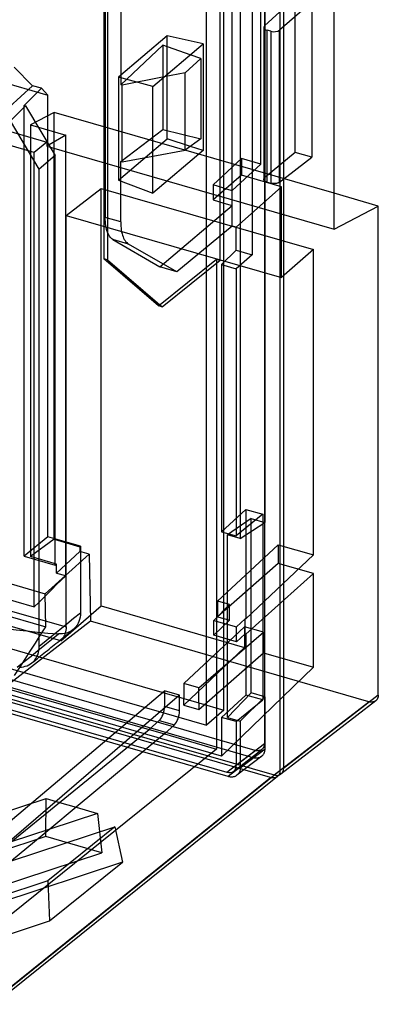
# Model space of a CAD drawing. Header units: millimetres. Extents: x 119 to 193, y -192 to -87.
# Tile 8 of 12: x 176 to 193, y -192 to -147. Entities that reach past the tile are written whole.
import ezdxf

# ---------------------------------------------------------------- set-up
doc = ezdxf.new("R2010")
doc.units = ezdxf.units.MM
doc.layers.add('MAIN-1', color=7, linetype='Continuous')
doc.layers.add('MAIN-2', color=7, linetype='Continuous')

msp = doc.modelspace()

# ---------------------------------------------------------------- linework, layer by layer
at = {"layer": 'MAIN-1'}
for p, q in [((187.998, -104.63), (187.998, -181.324)), ((188.162, -104.497), (188.162, -181.206)), ((190.514, -156.249), (190.514, -131.112)), ((182.111, -149.647), (184.436, -147.672)), ((184.436, -147.672), (184.436, -152.607)), ((183.608, -149.008), (184.336, -148.353)), ((184.336, -148.353), (183.841, -148.177)), ((184.336, -148.353), (184.336, -152.064)), ((183.608, -149.008), (182.64, -149.197)), ((183.608, -152.596), (183.608, -149.008)), ((182.111, -154.579), (182.111, -149.646)), ((184.336, -152.064), (183.608, -152.596)), ((182.111, -152.869), (183.608, -152.596)), ((184.436, -152.607), (182.111, -154.579)), ((184.436, -152.607), (183.855, -152.415)), ((192.553, -155.177), (190.514, -154.588)), ((190.514, -156.249), (192.553, -155.177)), ((192.553, -177.814), (192.553, -155.177)), ((192.435, -178.077), (188.044, -181.469)), ((192.553, -177.814), (188.162, -181.206)), ((192.45, -178.064), (192.435, -178.077)), ((192.465, -178.05), (192.45, -178.064)), ((192.479, -178.035), (192.465, -178.05)), ((192.491, -178.019), (192.479, -178.035)), ((192.503, -178.002), (192.491, -178.019)), ((192.513, -177.984), (192.503, -178.002)), ((192.522, -177.965), (192.513, -177.984)), ((192.53, -177.946), (192.522, -177.965)), ((192.537, -177.926), (192.53, -177.946)), ((192.542, -177.905), (192.537, -177.926)), ((192.547, -177.884), (192.542, -177.905)), ((192.55, -177.862), (192.547, -177.884)), ((192.552, -177.838), (192.55, -177.862)), ((192.553, -177.814), (192.552, -177.838)), ((187.998, -181.324), (174.95, -191.817)), ((187.993, -181.388), (187.989, -181.408)), ((187.996, -181.367), (187.993, -181.388)), ((187.997, -181.346), (187.996, -181.367)), ((187.998, -181.324), (187.997, -181.346)), ((187.884, -181.585), (174.832, -192.08)), ((187.899, -181.572), (187.884, -181.584)), ((187.912, -181.559), (187.899, -181.572)), ((187.924, -181.545), (187.912, -181.559)), ((187.936, -181.53), (187.924, -181.545)), ((187.946, -181.515), (187.936, -181.53)), ((187.956, -181.498), (187.946, -181.515)), ((187.965, -181.481), (187.956, -181.498)), ((187.972, -181.464), (187.965, -181.481)), ((187.979, -181.446), (187.972, -181.464)), ((187.985, -181.427), (187.979, -181.446)), ((187.989, -181.408), (187.985, -181.427))]:
    msp.add_line(p, q, dxfattribs=at)
for start_param, end_param in [(-0.041721, 0.713556), (-0.339736, -0.041721)]:
    msp.add_ellipse((187.729, -181.081), major_axis=(0.327, -0.378), ratio=0.749492, start_param=start_param, end_param=end_param, dxfattribs=at)
at = {"layer": 'MAIN-2'}
for p, q in [((187.278, -105.126), (187.278, -180.067)), ((187.308, -169.823), (187.308, -105.258)), ((184.598, -179.206), (184.598, -105.594)), ((186.158, -106.246), (186.158, -170.571)), ((187.115, -153.242), (187.115, -128.097)), ((186.703, -128.746), (186.703, -157.438)), ((185.235, -157.686), (185.235, -129.183)), ((185.398, -154.346), (185.398, -129.12)), ((185.781, -156.105), (185.781, -129.545)), ((179.834, -138.021), (179.834, -157.624)), ((180.006, -138.072), (180.006, -157.674)), ((179.904, -138.276), (179.904, -155.707)), ((180.62, -144.887), (180.62, -149.561)), ((187.287, -146.832), (188.696, -145.517)), ((189.475, -145.742), (187.978, -147.031)), ((188.695, -152.692), (188.696, -145.517)), ((189.475, -145.742), (189.475, -152.917)), ((187.249, -146.906), (187.249, -153.944)), ((187.287, -146.832), (187.287, -153.875)), ((187.571, -147.088), (187.399, -147.039)), ((187.399, -154.069), (187.399, -147.039)), ((187.571, -147.088), (187.571, -154.119)), ((187.978, -154.075), (187.978, -147.031)), ((182.773, -147.297), (180.516, -149.215)), ((184.436, -147.672), (182.773, -147.297)), ((182.773, -152.06), (182.773, -147.298)), ((182.568, -147.726), (180.62, -149.561)), ((182.568, -147.726), (182.568, -151.628)), ((183.841, -148.177), (182.568, -147.726)), ((172.729, -148.742), (177.251, -150.047)), ((175.683, -148.743), (176.53, -149.605)), ((180.516, -149.215), (180.516, -153.975)), ((182.111, -149.646), (180.516, -149.215)), ((182.64, -149.197), (180.681, -149.581)), ((176.53, -149.605), (175.453, -150.596)), ((176.948, -149.725), (176.15, -150.519)), ((176.948, -149.725), (176.53, -149.605)), ((177.251, -150.047), (176.948, -149.725)), ((180.681, -149.581), (180.62, -149.56)), ((180.681, -153.129), (180.681, -149.58)), ((177.251, -170.494), (177.251, -150.047)), ((176.204, -150.535), (175.509, -151.225)), ((176.204, -150.535), (176.15, -150.519)), ((176.15, -171.383), (176.15, -150.519)), ((176.204, -150.535), (177.588, -152.843)), ((177.538, -150.842), (176.441, -151.42)), ((177.538, -170.604), (177.538, -150.842)), ((190.514, -154.588), (177.538, -150.842)), ((176.851, -153.463), (175.509, -151.225)), ((175.015, -151.595), (177.199, -152.226)), ((176.441, -151.42), (178.072, -151.891)), ((176.441, -151.42), (176.441, -171.404)), ((180.62, -153.114), (182.568, -151.628)), ((182.568, -151.628), (184.336, -152.064)), ((176.617, -152.696), (174.361, -152.045)), ((177.199, -152.226), (176.617, -152.696)), ((178.072, -151.891), (177.199, -152.405)), ((177.199, -152.226), (177.199, -152.405)), ((178.07, -151.89), (178.07, -172.287)), ((180.516, -153.975), (182.773, -152.06)), ((183.855, -152.415), (182.773, -152.06)), ((177.199, -152.405), (190.514, -156.249)), ((176.617, -173.736), (176.617, -152.696)), ((177.588, -152.843), (176.851, -153.463)), ((177.588, -171.798), (177.588, -152.843)), ((180.62, -155.914), (180.62, -153.115)), ((180.62, -153.115), (180.681, -153.129)), ((180.681, -153.129), (182.111, -152.869)), ((186.209, -152.98), (184.899, -154.202)), ((186.209, -152.98), (186.209, -153.754)), ((187.115, -153.242), (186.209, -152.98)), ((188.695, -152.692), (187.287, -153.875)), ((187.978, -154.075), (189.475, -152.917)), ((189.475, -152.917), (188.695, -152.692)), ((176.851, -175.546), (176.851, -153.463)), ((185.782, -154.456), (187.115, -153.242)), ((180.516, -153.975), (182.111, -154.579)), ((186.209, -153.754), (184.899, -154.894)), ((188.065, -154.29), (186.209, -153.754)), ((187.249, -153.943), (187.25, -153.932)), ((187.25, -153.953), (187.249, -153.943)), ((187.25, -153.932), (187.253, -153.92)), ((187.252, -153.963), (187.25, -153.953)), ((187.256, -153.973), (187.252, -153.963)), ((187.253, -153.92), (187.258, -153.909)), ((187.261, -153.983), (187.256, -153.973)), ((187.258, -153.909), (187.266, -153.897)), ((187.267, -153.992), (187.261, -153.983)), ((187.266, -153.897), (187.275, -153.886)), ((187.275, -154.001), (187.267, -153.992)), ((187.275, -153.886), (187.287, -153.875)), ((187.284, -154.01), (187.275, -154.001)), ((187.294, -154.019), (187.284, -154.01)), ((187.306, -154.028), (187.294, -154.019)), ((187.318, -154.035), (187.306, -154.028)), ((187.332, -154.043), (187.318, -154.035)), ((187.347, -154.05), (187.332, -154.043)), ((187.363, -154.057), (187.347, -154.05)), ((178.095, -155.609), (179.715, -154.358)), ((179.715, -173.688), (179.715, -154.358)), ((179.715, -154.358), (189.544, -157.195)), ((185.398, -154.346), (184.899, -154.202)), ((184.899, -154.202), (184.899, -154.894)), ((185.398, -154.346), (185.782, -154.456)), ((185.398, -155.038), (185.398, -154.346)), ((185.782, -155.149), (185.782, -154.456)), ((185.964, -156.158), (188.065, -154.29)), ((187.38, -154.063), (187.363, -154.057)), ((187.399, -154.069), (187.38, -154.063)), ((187.399, -154.069), (187.571, -154.119)), ((187.59, -154.124), (187.571, -154.119)), ((187.609, -154.128), (187.59, -154.124)), ((187.628, -154.132), (187.609, -154.128)), ((187.647, -154.134), (187.628, -154.132)), ((187.667, -154.137), (187.647, -154.134)), ((187.687, -154.138), (187.667, -154.137)), ((187.707, -154.14), (187.687, -154.138)), ((187.727, -154.14), (187.707, -154.14)), ((187.747, -154.14), (187.727, -154.14)), ((187.767, -154.139), (187.747, -154.14)), ((187.787, -154.138), (187.767, -154.139)), ((187.806, -154.135), (187.787, -154.138)), ((187.825, -154.133), (187.806, -154.135)), ((187.844, -154.129), (187.825, -154.133)), ((187.862, -154.125), (187.844, -154.129)), ((187.879, -154.121), (187.862, -154.125)), ((187.896, -154.116), (187.879, -154.121)), ((187.912, -154.11), (187.896, -154.116)), ((187.927, -154.104), (187.912, -154.11)), ((187.941, -154.098), (187.927, -154.104)), ((187.954, -154.091), (187.941, -154.098)), ((187.967, -154.083), (187.954, -154.091)), ((187.978, -154.075), (187.967, -154.083)), ((188.065, -158.487), (188.065, -154.29)), ((184.899, -154.894), (185.398, -155.038)), ((182.438, -157.99), (185.782, -155.149)), ((185.398, -155.038), (185.782, -155.149)), ((185.398, -173.552), (185.398, -155.038)), ((178.095, -174.658), (178.095, -155.609)), ((178.095, -155.609), (188.065, -158.487)), ((179.905, -155.807), (179.904, -155.707)), ((180.62, -155.915), (179.904, -155.707)), ((179.91, -155.903), (179.905, -155.807)), ((179.919, -155.995), (179.91, -155.903)), ((179.93, -156.083), (179.919, -155.995)), ((179.945, -156.168), (179.93, -156.083)), ((179.963, -156.248), (179.945, -156.168)), ((179.985, -156.323), (179.963, -156.248)), ((180.009, -156.393), (179.985, -156.323)), ((180.62, -155.914), (180.622, -156.015)), ((180.622, -156.015), (180.627, -156.111)), ((180.627, -156.111), (180.635, -156.203)), ((180.635, -156.203), (180.647, -156.292)), ((180.647, -156.292), (180.663, -156.376)), ((185.781, -156.105), (183.216, -158.215)), ((185.964, -156.158), (185.781, -156.105)), ((185.964, -157.225), (185.964, -156.158)), ((180.037, -156.458), (180.009, -156.393)), ((180.067, -156.517), (180.037, -156.458)), ((180.1, -156.571), (180.067, -156.517)), ((180.136, -156.618), (180.1, -156.571)), ((180.174, -156.659), (180.136, -156.618)), ((180.215, -156.695), (180.174, -156.659)), ((180.258, -156.724), (180.215, -156.695)), ((180.258, -156.724), (182.438, -157.99)), ((180.984, -156.934), (180.258, -156.724)), ((180.663, -156.376), (180.681, -156.456)), ((180.681, -156.456), (180.703, -156.531)), ((180.703, -156.531), (180.728, -156.601)), ((180.728, -156.601), (180.757, -156.666)), ((180.757, -156.666), (180.788, -156.726)), ((180.788, -156.726), (180.822, -156.779)), ((180.822, -156.779), (180.858, -156.827)), ((180.858, -156.827), (180.897, -156.869)), ((180.897, -156.869), (180.939, -156.904)), ((180.939, -156.904), (180.984, -156.934)), ((183.216, -158.215), (180.984, -156.934)), ((185.964, -157.225), (185.296, -157.883)), ((185.964, -157.225), (186.703, -157.438)), ((189.544, -157.195), (188.065, -158.487)), ((189.544, -171.33), (189.544, -157.195)), ((182.372, -159.8), (179.834, -157.624)), ((180.006, -157.674), (179.834, -157.624)), ((180.006, -157.674), (182.544, -159.85)), ((182.372, -159.8), (185.062, -157.636)), ((182.544, -159.85), (185.235, -157.686)), ((185.062, -157.636), (185.062, -180.311)), ((185.062, -157.636), (185.235, -157.686)), ((186.703, -157.438), (185.971, -158.077)), ((183.216, -158.215), (182.438, -157.99)), ((185.296, -157.883), (185.296, -170.251)), ((185.296, -157.883), (185.971, -158.077)), ((185.971, -158.077), (185.971, -170.446)), ((182.544, -159.85), (182.372, -159.8)), ((186.845, -180.375), (144.38, -168.116)), ((145.627, -167.956), (184.598, -179.206)), ((148.277, -167.797), (183.548, -177.979)), ((144.18, -168.411), (186.745, -180.699)), ((156.43, -168.404), (178.095, -174.658)), ((187.565, -181.633), (143.36, -168.872)), ((143.496, -168.745), (187.729, -181.514)), ((177.84, -175.299), (156.198, -169.051)), ((158.577, -169.289), (177.152, -174.651)), ((186.418, -169.218), (185.296, -170.251)), ((187.199, -169.443), (185.971, -170.446)), ((186.418, -169.218), (186.418, -174.288)), ((186.418, -169.218), (187.199, -169.443)), ((187.199, -169.443), (187.199, -178.037)), ((186.662, -169.641), (185.567, -170.399)), ((186.158, -170.571), (187.302, -169.827)), ((186.662, -177.714), (186.662, -169.641)), ((186.662, -169.641), (187.302, -169.827)), ((149.824, -170.139), (181.945, -179.412)), ((185.296, -170.251), (185.971, -170.446)), ((186.158, -170.571), (185.567, -170.399)), ((185.567, -178.853), (185.567, -170.399)), ((185.296, -180.639), (150.726, -170.66)), ((177.251, -170.494), (176.15, -171.383)), ((177.538, -170.604), (176.441, -171.404)), ((178.757, -170.928), (177.251, -170.494)), ((177.538, -170.604), (178.731, -170.948)), ((185.105, -173.467), (187.917, -170.86)), ((187.917, -170.86), (187.917, -171.725)), ((187.917, -170.86), (189.544, -171.33)), ((185.595, -181.587), (149.824, -171.261)), ((150.727, -171.335), (185.538, -181.384)), ((177.649, -172.165), (178.731, -171.17)), ((178.068, -172.286), (179.162, -171.294)), ((178.757, -170.928), (178.731, -170.948)), ((178.731, -170.948), (178.731, -171.17)), ((179.161, -171.294), (178.731, -171.17)), ((178.757, -170.928), (178.757, -174.005)), ((179.161, -171.294), (179.215, -174.397)), ((189.544, -171.33), (186.418, -174.288)), ((176.15, -171.383), (177.588, -171.798)), ((177.649, -171.753), (176.441, -171.404)), ((177.649, -171.753), (177.588, -171.798)), ((177.649, -172.165), (177.649, -171.753)), ((187.917, -171.725), (185.105, -174.191)), ((189.544, -172.194), (187.917, -171.725)), ((178.065, -172.286), (177.126, -173.135)), ((177.649, -172.165), (178.065, -172.285)), ((186.418, -174.994), (189.544, -172.194)), ((189.544, -176.525), (189.544, -172.194)), ((177.13, -173.137), (175.015, -172.526)), ((177.653, -172.7), (177.446, -172.907)), ((177.86, -172.493), (177.653, -172.7)), ((178.072, -172.287), (177.86, -172.493)), ((174.361, -173.084), (176.617, -173.736)), ((177.239, -173.114), (177.032, -173.322)), ((177.152, -174.651), (177.126, -173.135)), ((177.446, -172.907), (177.239, -173.114)), ((176.825, -173.529), (176.617, -173.736)), ((177.032, -173.322), (176.825, -173.529)), ((184.931, -174.36), (185.658, -173.627)), ((185.105, -173.467), (185.105, -174.191)), ((185.398, -173.552), (185.105, -173.467)), ((185.658, -173.627), (185.398, -173.552)), ((185.398, -174.276), (185.398, -173.552)), ((185.658, -174.351), (185.658, -173.627)), ((177.84, -175.299), (179.715, -173.688)), ((178.439, -174.262), (178.757, -174.005)), ((178.757, -174.005), (178.753, -174.11)), ((179.715, -173.688), (186.361, -175.606)), ((179.215, -174.397), (175.467, -177.29)), ((177.804, -174.776), (178.122, -174.519)), ((178.122, -174.519), (178.439, -174.262)), ((178.649, -174.492), (178.603, -174.575)), ((178.688, -174.404), (178.649, -174.492)), ((178.718, -174.311), (178.688, -174.404)), ((178.74, -174.212), (178.718, -174.311)), ((178.753, -174.11), (178.74, -174.212)), ((192.12, -178.122), (179.215, -174.397)), ((185.658, -174.351), (184.931, -175.045)), ((184.931, -175.045), (184.931, -174.36)), ((184.931, -174.36), (185.978, -174.662)), ((185.105, -174.191), (185.398, -174.276)), ((185.398, -174.276), (185.658, -174.351)), ((185.398, -178.513), (185.398, -174.276)), ((185.978, -174.662), (186.383, -174.278)), ((186.418, -174.288), (186.383, -174.278)), ((186.384, -174.984), (186.384, -174.278)), ((176.907, -175.027), (177.152, -174.651)), ((177.42, -175.236), (177.738, -174.979)), ((177.486, -175.032), (177.804, -174.776)), ((177.834, -174.982), (177.738, -174.979)), ((177.928, -174.977), (177.834, -174.982)), ((178.02, -174.964), (177.928, -174.977)), ((178.026, -175.008), (178.015, -175.034)), ((178.108, -174.942), (178.02, -174.964)), ((178.036, -174.981), (178.026, -175.008)), ((178.045, -174.954), (178.036, -174.981)), ((178.053, -174.926), (178.045, -174.954)), ((178.061, -174.899), (178.053, -174.926)), ((178.068, -174.871), (178.061, -174.899)), ((178.074, -174.844), (178.068, -174.871)), ((178.08, -174.817), (178.074, -174.844)), ((178.084, -174.79), (178.08, -174.817)), ((178.088, -174.763), (178.084, -174.79)), ((178.091, -174.737), (178.088, -174.763)), ((178.093, -174.711), (178.091, -174.737)), ((178.094, -174.684), (178.093, -174.711)), ((178.095, -174.658), (178.094, -174.684)), ((178.1, -175.04), (178.179, -174.975)), ((178.193, -174.913), (178.108, -174.942)), ((178.179, -174.975), (178.259, -174.911)), ((178.273, -174.877), (178.193, -174.913)), ((178.259, -174.911), (178.339, -174.847)), ((178.348, -174.833), (178.273, -174.877)), ((178.339, -174.847), (178.418, -174.782)), ((178.418, -174.783), (178.348, -174.833)), ((178.487, -174.721), (178.418, -174.783)), ((178.548, -174.651), (178.487, -174.721)), ((178.603, -174.575), (178.548, -174.651)), ((186.361, -174.653), (183.548, -177.277)), ((184.241, -177.477), (187.229, -174.903)), ((185.977, -175.348), (185.977, -174.663)), ((186.383, -174.984), (185.978, -175.348)), ((186.361, -174.653), (186.361, -175.606)), ((187.229, -174.903), (186.361, -174.653)), ((186.418, -174.994), (186.383, -174.984)), ((186.418, -174.994), (186.418, -177.812)), ((187.229, -175.857), (187.229, -174.903)), ((176.427, -175.781), (176.667, -175.404)), ((176.667, -175.404), (176.907, -175.027)), ((176.851, -175.546), (177.169, -175.289)), ((177.102, -175.493), (177.42, -175.236)), ((177.169, -175.289), (177.486, -175.032)), ((177.543, -175.49), (177.622, -175.426)), ((177.622, -175.426), (177.702, -175.361)), ((177.702, -175.361), (177.782, -175.297)), ((177.782, -175.297), (177.861, -175.233)), ((177.856, -175.285), (177.84, -175.299)), ((177.871, -175.27), (177.856, -175.285)), ((177.861, -175.233), (177.941, -175.168)), ((177.886, -175.254), (177.871, -175.27)), ((177.9, -175.236), (177.886, -175.254)), ((177.914, -175.218), (177.9, -175.236)), ((177.928, -175.198), (177.914, -175.218)), ((177.942, -175.178), (177.928, -175.198)), ((177.941, -175.168), (178.02, -175.104)), ((177.955, -175.156), (177.942, -175.178)), ((177.968, -175.133), (177.955, -175.156)), ((177.981, -175.11), (177.968, -175.133)), ((177.993, -175.085), (177.981, -175.11)), ((178.004, -175.06), (177.993, -175.085)), ((178.015, -175.034), (178.004, -175.06)), ((178.02, -175.104), (178.1, -175.04)), ((185.978, -175.348), (184.931, -175.045)), ((176.188, -176.158), (176.427, -175.781)), ((176.466, -176.006), (176.784, -175.75)), ((176.782, -175.945), (176.812, -175.851)), ((176.784, -175.75), (177.102, -175.493)), ((176.812, -175.851), (176.834, -175.753)), ((176.834, -175.753), (176.847, -175.651)), ((176.847, -175.651), (176.851, -175.546)), ((176.987, -175.939), (177.066, -175.875)), ((177.066, -175.875), (177.145, -175.812)), ((177.145, -175.812), (177.225, -175.747)), ((177.225, -175.747), (177.304, -175.683)), ((177.304, -175.683), (177.384, -175.619)), ((177.384, -175.619), (177.463, -175.554)), ((177.463, -175.554), (177.543, -175.49)), ((186.361, -175.606), (183.548, -178.275)), ((184.241, -178.475), (187.229, -175.857)), ((187.229, -175.857), (189.544, -176.525)), ((175.83, -176.52), (176.148, -176.263)), ((175.948, -176.536), (176.188, -176.158)), ((176.148, -176.263), (176.466, -176.006)), ((176.366, -176.418), (176.441, -176.374)), ((176.441, -176.374), (176.512, -176.323)), ((176.512, -176.323), (176.591, -176.259)), ((176.512, -176.323), (176.581, -176.261)), ((176.581, -176.261), (176.642, -176.192)), ((176.591, -176.259), (176.67, -176.195)), ((176.642, -176.192), (176.696, -176.116)), ((176.67, -176.195), (176.75, -176.131)), ((176.696, -176.116), (176.743, -176.034)), ((176.743, -176.034), (176.782, -175.945)), ((176.75, -176.131), (176.829, -176.067)), ((176.829, -176.067), (176.908, -176.003)), ((176.908, -176.003), (176.987, -175.939)), ((175.708, -176.913), (175.948, -176.536)), ((175.927, -176.523), (176.021, -176.518)), ((176.021, -176.518), (176.113, -176.504)), ((176.113, -176.504), (176.202, -176.483)), ((176.202, -176.483), (176.286, -176.454)), ((176.286, -176.454), (176.366, -176.418)), ((185.296, -180.639), (189.544, -176.525)), ((183.548, -177.277), (183.548, -177.979)), ((184.241, -177.477), (183.548, -177.277)), ((170.867, -187.544), (182.651, -177.617)), ((182.651, -177.617), (182.651, -178.347)), ((183.345, -177.817), (182.651, -177.617)), ((184.241, -178.179), (184.241, -177.477)), ((185.567, -178.853), (186.662, -177.714)), ((187.302, -177.897), (186.662, -177.714)), ((183.345, -177.817), (171.737, -187.795)), ((183.345, -178.547), (183.345, -177.817)), ((183.548, -177.979), (184.241, -178.179)), ((183.548, -178.275), (183.548, -177.979)), ((184.241, -178.179), (184.241, -178.475)), ((184.241, -178.179), (185.398, -178.513)), ((185.296, -178.845), (186.418, -177.812)), ((185.971, -179.04), (187.199, -178.037)), ((187.302, -177.897), (186.158, -179.022)), ((187.199, -178.037), (186.418, -177.812)), ((187.308, -180.298), (187.308, -177.893)), ((187.729, -181.514), (192.12, -178.122)), ((192.144, -178.129), (192.12, -178.122)), ((192.168, -178.134), (192.144, -178.129)), ((192.191, -178.137), (192.168, -178.134)), ((192.214, -178.139), (192.191, -178.137)), ((192.237, -178.14), (192.214, -178.139)), ((192.259, -178.14), (192.237, -178.14)), ((192.28, -178.138), (192.259, -178.14)), ((192.302, -178.135), (192.28, -178.138)), ((192.323, -178.13), (192.302, -178.135)), ((192.343, -178.124), (192.323, -178.13)), ((192.363, -178.117), (192.343, -178.124)), ((192.382, -178.109), (192.363, -178.117)), ((192.401, -178.1), (192.382, -178.109)), ((192.418, -178.089), (192.401, -178.1)), ((192.435, -178.077), (192.418, -178.089)), ((183.345, -178.547), (182.651, -178.347)), ((183.548, -178.275), (184.241, -178.475)), ((185.398, -178.513), (184.598, -179.206)), ((181.945, -179.412), (182.408, -178.988)), ((182.408, -178.988), (183.105, -179.189)), ((185.296, -178.845), (185.296, -180.639)), ((185.971, -179.04), (185.296, -178.845)), ((185.567, -178.853), (186.158, -179.022)), ((185.971, -179.04), (185.971, -181.076)), ((186.158, -179.022), (186.158, -181.187)), ((177.789, -182.788), (181.945, -179.412)), ((181.945, -179.412), (182.65, -179.615)), ((183.105, -179.189), (182.65, -179.615)), ((182.65, -179.615), (178.556, -183.009)), ((182.65, -179.615), (185.062, -180.311)), ((185.062, -180.311), (173.917, -189.273)), ((185.538, -181.384), (186.845, -180.375)), ((185.853, -181.339), (187.16, -180.33)), ((187.278, -180.067), (185.971, -181.076)), ((186.158, -181.187), (187.308, -180.298)), ((186.867, -180.38), (186.845, -180.375)), ((186.888, -180.385), (186.867, -180.38)), ((186.909, -180.388), (186.888, -180.385)), ((186.929, -180.391), (186.909, -180.388)), ((186.949, -180.392), (186.929, -180.391)), ((186.969, -180.392), (186.949, -180.392)), ((186.988, -180.392), (186.969, -180.392)), ((187.008, -180.39), (186.988, -180.392)), ((187.026, -180.387), (187.008, -180.39)), ((187.045, -180.383), (187.026, -180.387)), ((187.063, -180.379), (187.045, -180.383)), ((187.081, -180.373), (187.063, -180.379)), ((187.098, -180.366), (187.081, -180.373)), ((187.114, -180.358), (187.098, -180.366)), ((187.13, -180.35), (187.114, -180.358)), ((187.146, -180.34), (187.13, -180.35)), ((187.16, -180.33), (187.146, -180.34)), ((187.174, -180.318), (187.16, -180.33)), ((187.187, -180.306), (187.174, -180.318)), ((187.199, -180.293), (187.187, -180.306)), ((187.21, -180.279), (187.199, -180.293)), ((187.221, -180.265), (187.21, -180.279)), ((187.23, -180.25), (187.221, -180.265)), ((187.239, -180.234), (187.23, -180.25)), ((187.247, -180.218), (187.239, -180.234)), ((187.254, -180.201), (187.247, -180.218)), ((187.26, -180.184), (187.254, -180.201)), ((187.266, -180.166), (187.26, -180.184)), ((187.27, -180.147), (187.266, -180.166)), ((187.268, -180.494), (187.277, -180.472)), ((187.273, -180.128), (187.27, -180.147)), ((187.276, -180.108), (187.273, -180.128)), ((187.277, -180.088), (187.276, -180.108)), ((187.278, -180.067), (187.277, -180.088)), ((187.277, -180.472), (187.285, -180.45)), ((187.285, -180.45), (187.292, -180.426)), ((187.292, -180.426), (187.298, -180.402)), ((187.298, -180.402), (187.302, -180.377)), ((187.302, -180.377), (187.305, -180.352)), ((187.305, -180.352), (187.307, -180.325)), ((187.307, -180.325), (187.308, -180.298)), ((186.745, -180.699), (185.595, -181.587)), ((187.155, -180.64), (186.005, -181.529)), ((186.745, -180.699), (186.773, -180.706)), ((186.773, -180.706), (186.8, -180.712)), ((186.8, -180.712), (186.827, -180.716)), ((186.827, -180.716), (186.853, -180.72)), ((186.853, -180.72), (186.879, -180.721)), ((186.879, -180.721), (186.905, -180.722)), ((186.905, -180.722), (186.93, -180.721)), ((186.93, -180.721), (186.955, -180.719)), ((186.955, -180.719), (186.98, -180.715)), ((186.98, -180.715), (187.004, -180.71)), ((187.004, -180.71), (187.028, -180.704)), ((187.028, -180.704), (187.051, -180.697)), ((187.051, -180.697), (187.073, -180.688)), ((187.073, -180.688), (187.095, -180.678)), ((187.095, -180.678), (187.116, -180.666)), ((187.116, -180.666), (187.136, -180.654)), ((187.136, -180.654), (187.155, -180.64)), ((187.155, -180.64), (187.172, -180.626)), ((187.172, -180.626), (187.189, -180.61)), ((187.189, -180.61), (187.205, -180.593)), ((187.205, -180.593), (187.22, -180.575)), ((187.22, -180.575), (187.233, -180.556)), ((187.233, -180.556), (187.246, -180.536)), ((187.246, -180.536), (187.258, -180.516)), ((187.258, -180.516), (187.268, -180.494)), ((186.118, -181.383), (186.108, -181.404)), ((186.127, -181.361), (186.118, -181.383)), ((186.135, -181.338), (186.127, -181.361)), ((186.142, -181.314), (186.135, -181.338)), ((186.148, -181.29), (186.142, -181.314)), ((186.152, -181.266), (186.148, -181.29)), ((186.155, -181.24), (186.152, -181.266)), ((186.157, -181.214), (186.155, -181.24)), ((186.158, -181.187), (186.157, -181.214)), ((174.512, -192.129), (187.565, -181.633)), ((185.623, -181.594), (185.595, -181.587)), ((185.65, -181.6), (185.623, -181.594)), ((185.677, -181.605), (185.65, -181.6)), ((185.703, -181.608), (185.677, -181.605)), ((185.729, -181.61), (185.703, -181.608)), ((185.755, -181.61), (185.729, -181.61)), ((185.78, -181.609), (185.755, -181.61)), ((185.805, -181.607), (185.78, -181.609)), ((185.83, -181.603), (185.805, -181.607)), ((185.854, -181.598), (185.83, -181.603)), ((185.878, -181.592), (185.854, -181.598)), ((185.901, -181.585), (185.878, -181.592)), ((185.924, -181.576), (185.901, -181.585)), ((185.945, -181.566), (185.924, -181.576)), ((185.966, -181.555), (185.945, -181.566)), ((185.986, -181.542), (185.966, -181.555)), ((186.005, -181.529), (185.986, -181.542)), ((186.022, -181.514), (186.005, -181.529)), ((186.039, -181.498), (186.022, -181.514)), ((186.055, -181.481), (186.039, -181.498)), ((186.07, -181.463), (186.055, -181.481)), ((186.084, -181.445), (186.07, -181.463)), ((186.096, -181.425), (186.084, -181.445)), ((186.108, -181.404), (186.096, -181.425)), ((187.586, -181.639), (187.565, -181.633)), ((187.606, -181.643), (187.586, -181.639)), ((187.626, -181.646), (187.606, -181.643)), ((187.646, -181.649), (187.626, -181.646)), ((187.665, -181.65), (187.646, -181.649)), ((187.684, -181.651), (187.665, -181.65)), ((187.703, -181.65), (187.684, -181.651)), ((187.721, -181.649), (187.703, -181.65)), ((187.739, -181.647), (187.721, -181.649)), ((187.757, -181.643), (187.739, -181.647)), ((187.775, -181.639), (187.757, -181.643)), ((187.792, -181.634), (187.775, -181.639)), ((187.809, -181.628), (187.792, -181.634)), ((187.825, -181.621), (187.809, -181.628)), ((187.841, -181.613), (187.825, -181.621)), ((187.856, -181.604), (187.841, -181.613)), ((187.871, -181.595), (187.856, -181.604)), ((187.884, -181.584), (187.871, -181.595)), ((165.047, -186.601), (177.161, -182.606)), ((177.155, -184.363), (177.161, -182.606)), ((177.161, -182.606), (177.789, -182.788)), ((175.542, -184.614), (177.789, -182.788)), ((178.556, -183.009), (177.335, -184.022)), ((177.789, -182.788), (178.556, -183.009)), ((178.556, -183.009), (179.542, -183.294)), ((179.542, -183.294), (177.335, -184.022)), ((179.542, -183.294), (179.746, -185.111)), ((177.335, -184.022), (175.541, -184.613)), ((175.565, -185.489), (180.35, -183.911)), ((177.335, -184.022), (175.565, -185.489)), ((180.35, -183.911), (177.245, -186.408)), ((180.35, -183.911), (180.706, -185.548)), ((177.155, -184.363), (164.844, -188.423)), ((179.746, -185.111), (177.155, -184.363)), ((167.435, -189.171), (179.746, -185.111)), ((180.706, -185.548), (168.654, -189.523)), ((177.328, -188.265), (180.706, -185.548)), ((177.245, -186.408), (172.617, -187.935)), ((177.245, -186.408), (177.328, -188.265)), ((171.245, -190.271), (177.328, -188.265))]:
    msp.add_line(p, q, dxfattribs=at)
for centre, major_axis, ratio, start_param, end_param in [((187.549, -146.904), (-0.3, -0.003), 0.513044, -0.511406, -0.006512), ((187.549, -146.904), (-0.3, -0.003), 0.513044, -0.006512, 1.041937), ((187.721, -146.954), (-0.3, -0.003), 0.513044, 1.041943, 2.59528), ((169.838, -136.883), (-27.725, 32.014), 0.75, 2.067425, 2.501616), ((182.399, -178.563), (0.14, 0.48), 0.436283, -2.517508, -0.981618), ((183.097, -178.764), (-0.137, -0.481), 0.429738, 0.621759, 2.157649), ((185.538, -180.951), (-0.327, 0.378), 0.749492, 2.28503, 3.099872), ((185.538, -180.951), (-0.327, 0.378), 0.749492, 3.099872, 3.855157), ((187.729, -181.081), (0.327, -0.378), 0.749492, -0.856555, -0.339736)]:
    msp.add_ellipse(centre, major_axis=major_axis, ratio=ratio, start_param=start_param, end_param=end_param, dxfattribs=at)

doc.saveas('drawing.dxf')
